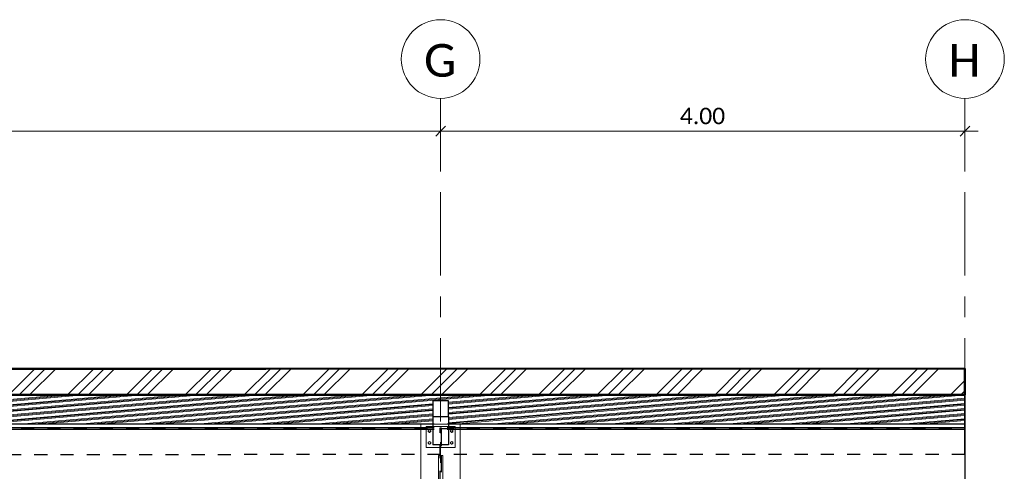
# Model space of a CAD drawing. Header units: metres. Extents: x -3 to 135, y -4 to 27.
# Tile 69 of 81: x 94.12 to 101.63, y 4.17 to 7.61. Entities that reach past the tile are written whole.
import ezdxf

# ---------------------------------------------------------------- set-up
doc = ezdxf.new("R2010")
doc.units = ezdxf.units.M
for name, pattern in [('Rasterlinie', [1.11125, 0.635, -0.15875, 0.15875, -0.15875]), ('Strich', [0.3175, 0.15875, -0.15875]), ('Verdeckt', [0.15, 0.1, -0.05])]:
    doc.linetypes.add(name, pattern=pattern)
for name, color, linetype, lineweight in [('_Verdeckte Linien_', 7, 'Strich', 18), ('A-ANNO-DIMS', 211, 'Continuous', 9), ('A-ANNO-DIMS-50', 211, 'Continuous', 9), ('A-FLOR', 192, 'Continuous', 35), ('A-FLOR-HDLN', 190, 'Verdeckt', 25), ('A-FLOR-PATT', 8, 'Continuous', 50), ('S-BEAM', 12, 'Continuous', 35), ('S-BEAM-HDLN', 1, 'Verdeckt', 25), ('S-COLS', 52, 'Continuous', 18), ('S-COLS-HDLN', 52, 'Verdeckt', 25), ('S-GRID', 1, 'Continuous', 9), ('S-GRID-IDEN', 1, 'Continuous', 9), ('Tragwerksverbindungen', 7, 'Continuous', 18)]:
    doc.layers.add(name, color=color, linetype=linetype, lineweight=lineweight)
doc.styles.add('Calibri', font='calibri.ttf', dxfattribs={"height": 0.25})
doc.styles.add('Calibri_1', font='calibri.ttf', dxfattribs={"height": 0.125})
doc.dimstyles.new('DIM25', dxfattribs={"dimscale": 0.3048, "dimtxt": 0.147169, "dimasz": 0.246063, "dimexe": 0.328084, "dimexo": 0.0625, "dimgap": 0.016404, "dimtad": 1, "dimrnd": 0.001, "dimzin": 0, "dimdsep": 46, "dimtxsty": 'Calibri_1', "dimblk1": 'OBLIQUE', "dimblk2": 'OBLIQUE', "dimsah": 1, "dimcen": 0.09, "dimdle": 0.328084, "dimadec": 0, "dimazin": 0, "dimtfac": 1, "dimtdec": 4, "dimtix": 1, "dimtmove": 0, "dimatfit": 3, "dimfxl": 0.656168, "dimfxlon": 1, "dimtvp": 1, "dimtolj": 1, "dimtzin": 0, "dimlwd": 18, "dimlwe": 18, "dimarcsym": 2})

# ---------------------------------------------------------------- blocks, each defined once
blk = doc.blocks.new('FP_29-1 - 1')
at = {"layer": 'A-FLOR-PATT', "lineweight": 18}
for p, q in [((37.1102, 4.5302), (39.6258, 4.7489)), ((37.1102, 4.5302), (39.6258, 4.7489)), ((37.1896, 4.5302), (39.7052, 4.7489)), ((37.1896, 4.5302), (39.7052, 4.7489)), ((37.269, 4.5302), (39.7846, 4.7489)), ((37.269, 4.5302), (39.7846, 4.7489)), ((37.5593, 4.5303), (40.0748, 4.7489)), ((37.5593, 4.5303), (40.0748, 4.7489)), ((37.6386, 4.5303), (40.1542, 4.7489)), ((37.6386, 4.5303), (40.1542, 4.7489)), ((37.718, 4.5303), (40.2336, 4.7489)), ((37.718, 4.5303), (40.2336, 4.7489)), ((38.0083, 4.5303), (40.5238, 4.7489)), ((38.0083, 4.5303), (40.5238, 4.7489)), ((38.0876, 4.5304), (40.6032, 4.749)), ((38.0876, 4.5304), (40.6032, 4.749)), ((38.167, 4.5304), (40.6826, 4.749)), ((38.167, 4.5304), (40.6826, 4.749)), ((38.4573, 4.5304), (40.9729, 4.749)), ((38.4573, 4.5304), (40.9729, 4.749)), ((38.5366, 4.5304), (41.0522, 4.749)), ((38.5366, 4.5304), (41.0522, 4.749)), ((38.616, 4.5304), (41.1316, 4.749)), ((38.616, 4.5304), (41.1316, 4.749)), ((38.9063, 4.5305), (41.4219, 4.749)), ((38.9063, 4.5305), (41.4219, 4.749)), ((38.9857, 4.5305), (41.5012, 4.749)), ((38.9857, 4.5305), (41.5012, 4.749)), ((39.065, 4.5305), (41.5806, 4.749)), ((39.065, 4.5305), (41.5806, 4.749)), ((39.3553, 4.5305), (41.8709, 4.7491)), ((39.3553, 4.5305), (41.8709, 4.7491)), ((39.4347, 4.5305), (41.9503, 4.7491)), ((39.4347, 4.5305), (41.9503, 4.7491)), ((39.514, 4.5305), (42.0296, 4.7491)), ((39.514, 4.5305), (42.0296, 4.7491)), ((39.8043, 4.5306), (42.3199, 4.7491)), ((39.8043, 4.5306), (42.3199, 4.7491)), ((39.8837, 4.5306), (42.3993, 4.7491)), ((39.8837, 4.5306), (42.3993, 4.7491)), ((39.963, 4.5306), (42.4787, 4.7491)), ((39.963, 4.5306), (42.4787, 4.7491)), ((40.2524, 4.5306), (42.7689, 4.7492)), ((40.2524, 4.5306), (42.7689, 4.7492)), ((40.3316, 4.5306), (42.8483, 4.7492)), ((40.3316, 4.5306), (42.8483, 4.7492)), ((40.4109, 4.5306), (42.9277, 4.7492)), ((40.4109, 4.5306), (42.9277, 4.7492)), ((42.6235, 4.5349), (45.0934, 4.7494)), ((42.6235, 4.5418), (45.014, 4.7494)), ((42.6235, 4.5349), (45.0934, 4.7494)), ((42.6235, 4.5418), (45.014, 4.7494)), ((42.6235, 4.6128), (44.1953, 4.7493)), ((42.6235, 4.5738), (44.6443, 4.7493)), ((42.6235, 4.6448), (43.8257, 4.7493)), ((42.6235, 4.6059), (44.2747, 4.7493)), ((42.6235, 4.567), (44.7237, 4.7493)), ((42.6235, 4.6197), (44.116, 4.7493)), ((42.6235, 4.5807), (44.565, 4.7493)), ((42.6235, 4.6128), (44.1953, 4.7493)), ((42.6235, 4.5738), (44.6443, 4.7493)), ((42.6235, 4.6448), (43.8257, 4.7493)), ((42.6235, 4.6059), (44.2747, 4.7493)), ((42.6235, 4.567), (44.7237, 4.7493)), ((42.6235, 4.6197), (44.116, 4.7493)), ((42.6235, 4.5807), (44.565, 4.7493)), ((42.6235, 4.6907), (43.2973, 4.7492)), ((42.6235, 4.6517), (43.7463, 4.7492)), ((42.6235, 4.6838), (43.3767, 4.7492)), ((42.6235, 4.6976), (43.2179, 4.7492)), ((42.6235, 4.6586), (43.6669, 4.7492)), ((42.6235, 4.6907), (43.2973, 4.7492)), ((42.6235, 4.6517), (43.7463, 4.7492)), ((42.6235, 4.6838), (43.3767, 4.7492)), ((42.6235, 4.6976), (43.2179, 4.7492)), ((42.6235, 4.6586), (43.6669, 4.7492)), ((42.6681, 4.5319), (45.1727, 4.7494)), ((42.6681, 4.5319), (45.1727, 4.7494)), ((42.9425, 4.5306), (45.463, 4.7494)), ((42.9425, 4.5306), (45.463, 4.7494)), ((43.0217, 4.5306), (45.5424, 4.7494)), ((43.0217, 4.5306), (45.5424, 4.7494)), ((43.101, 4.5306), (45.6217, 4.7494)), ((43.101, 4.5306), (45.6217, 4.7494)), ((43.3908, 4.5306), (45.912, 4.7495)), ((43.3908, 4.5306), (45.912, 4.7495)), ((43.4701, 4.5306), (45.9914, 4.7495)), ((43.4701, 4.5306), (45.9914, 4.7495)), ((43.5493, 4.5306), (46.0708, 4.7495)), ((43.5493, 4.5306), (46.0708, 4.7495)), ((43.8392, 4.5306), (46.361, 4.7495)), ((43.8392, 4.5306), (46.361, 4.7495)), ((43.9184, 4.5306), (46.4404, 4.7495)), ((43.9184, 4.5306), (46.4404, 4.7495)), ((43.9977, 4.5306), (46.5198, 4.7495)), ((43.9977, 4.5306), (46.5198, 4.7495)), ((40.7007, 4.5306), (42.5035, 4.6871)), ((40.7007, 4.5306), (42.5035, 4.6871)), ((40.78, 4.5306), (42.5035, 4.6803)), ((40.78, 4.5306), (42.5035, 4.6803)), ((40.8592, 4.5306), (42.5035, 4.6734)), ((40.8592, 4.5306), (42.5035, 4.6734)), ((44.2874, 4.5306), (46.5635, 4.7282)), ((44.2874, 4.5306), (46.5635, 4.7282)), ((44.3666, 4.5306), (46.5635, 4.7213)), ((44.3666, 4.5306), (46.5635, 4.7213)), ((44.4458, 4.5306), (46.5635, 4.7144)), ((44.4458, 4.5306), (46.5635, 4.7144)), ((44.7356, 4.5306), (46.5635, 4.6892)), ((44.7356, 4.5306), (46.5635, 4.6892)), ((44.8148, 4.5306), (46.5635, 4.6824)), ((44.8148, 4.5306), (46.5635, 4.6824)), ((44.894, 4.5306), (46.5635, 4.6755)), ((44.894, 4.5306), (46.5635, 4.6755)), ((41.1491, 4.5306), (42.5035, 4.6482)), ((41.1491, 4.5306), (42.5035, 4.6482)), ((41.2283, 4.5306), (42.5035, 4.6413)), ((41.2283, 4.5306), (42.5035, 4.6413)), ((41.3076, 4.5306), (42.5035, 4.6344)), ((41.3076, 4.5306), (42.5035, 4.6344)), ((41.5974, 4.5306), (42.5035, 4.6092)), ((41.5974, 4.5306), (42.5035, 4.6092)), ((41.6767, 4.5306), (42.5035, 4.6024)), ((41.6767, 4.5306), (42.5035, 4.6024)), ((41.7559, 4.5306), (42.5035, 4.5955)), ((41.7559, 4.5306), (42.5035, 4.5955)), ((45.1837, 4.5306), (46.5635, 4.6503)), ((45.1837, 4.5306), (46.5635, 4.6503)), ((45.2629, 4.5306), (46.5635, 4.6435)), ((45.2629, 4.5306), (46.5635, 4.6435)), ((45.3421, 4.5306), (46.5635, 4.6366)), ((45.3421, 4.5306), (46.5635, 4.6366)), ((45.6319, 4.5306), (46.5635, 4.6114)), ((45.6319, 4.5306), (46.5635, 4.6114)), ((45.7111, 4.5306), (46.5635, 4.6046)), ((45.7111, 4.5306), (46.5635, 4.6046)), ((45.7903, 4.5306), (46.5635, 4.5977)), ((45.7903, 4.5306), (46.5635, 4.5977)), ((42.0458, 4.5306), (42.5035, 4.5703)), ((42.0458, 4.5306), (42.5035, 4.5703)), ((42.125, 4.5306), (42.5035, 4.5634)), ((42.125, 4.5306), (42.5035, 4.5634)), ((42.2043, 4.5306), (42.5035, 4.5565)), ((42.2043, 4.5306), (42.5035, 4.5565)), ((46.08, 4.5306), (46.5635, 4.5725)), ((46.08, 4.5306), (46.5635, 4.5725)), ((46.1592, 4.5306), (46.5635, 4.5657)), ((46.1592, 4.5306), (46.5635, 4.5657)), ((46.2384, 4.5306), (46.5635, 4.5588)), ((46.2384, 4.5306), (46.5635, 4.5588)), ((46.5282, 4.5306), (46.5635, 4.5336)), ((46.5282, 4.5306), (46.5635, 4.5336))]:
    blk.add_line(p, q, dxfattribs=at)
blk = doc.blocks.new('Lasche richtig44 - Lasche richtig-1141220-1 - 1')
at = {"layer": 'S-COLS'}
for p, q in [((42.546, 4.1012), (42.546, 4.2916)), ((42.581, 4.2916), (42.546, 4.2916)), ((42.581, 4.2916), (42.581, 4.1012)), ((42.546, 4.1012), (42.546, 4.0044)), ((42.581, 4.0044), (42.581, 4.1012)), ((42.546, 4.0044), (42.581, 4.0044))]:
    blk.add_line(p, q, dxfattribs=at)
blk = doc.blocks.new('HEB Träger - HEB 500-1128531-1 - 1')
at = {"layer": 'S-BEAM', "lineweight": 25}
for p, q in [((42.4135, 4.5306), (34.7135, 4.5306)), ((46.5635, 4.5306), (42.7135, 4.5306)), ((46.5635, 4.5306), (46.5635, 4.5027)), ((42.4135, 4.5027), (34.7135, 4.5027)), ((42.4135, 4.4902), (34.7135, 4.4902)), ((46.5635, 4.5027), (42.7135, 4.5027)), ((46.5635, 4.4902), (42.7135, 4.4902)), ((46.5635, 4.5027), (46.5635, 4.4902)), ((46.5635, 4.4902), (46.5635, 4.0604))]:
    blk.add_line(p, q, dxfattribs=at)
at = {"layer": 'S-BEAM-HDLN'}
for p, q in [((42.7135, 4.5306), (42.4136, 4.5306)), ((42.7135, 4.5027), (42.4136, 4.5027)), ((42.7135, 4.4902), (42.4136, 4.4902))]:
    blk.add_line(p, q, dxfattribs=at)
blk = doc.blocks.new('Verbindungsblech43 - Verbindungsblech2-1141184-1 - 1')
at = {"layer": 'S-COLS-HDLN'}
for p, q in [((42.5605, 4.4642), (42.5605, 4.4869)), ((42.5605, 4.4869), (42.5665, 4.4869)), ((42.5605, 4.0707), (42.5605, 4.4642)), ((42.5665, 4.4642), (42.5605, 4.4642)), ((42.5665, 4.4869), (42.5665, 4.4642)), ((42.5665, 4.4642), (42.5665, 4.0707)), ((42.5605, 4.0446), (42.5605, 4.0707)), ((42.5605, 4.0707), (42.5665, 4.0707)), ((42.5665, 4.0707), (42.5665, 4.0446)), ((42.5605, 4.0355), (42.5605, 4.0446)), ((42.5665, 4.0446), (42.5605, 4.0446)), ((42.5605, 4.0355), (42.5665, 4.0355)), ((42.5665, 4.0446), (42.5665, 4.0355))]:
    blk.add_line(p, q, dxfattribs=at)
blk = doc.blocks.new('Verbindungsblech44 - Verbindungsblech2-1141201-1 - 1')
at = {"layer": 'S-COLS-HDLN'}
for p, q in [((42.5605, 4.4891), (42.5605, 4.5016)), ((42.5605, 4.5016), (42.5665, 4.5016)), ((42.5605, 4.0743), (42.5605, 4.4891)), ((42.5665, 4.4891), (42.5605, 4.4891)), ((42.5665, 4.5016), (42.5665, 4.4891)), ((42.5665, 4.4891), (42.5665, 4.0743)), ((42.5605, 4.0593), (42.5605, 4.0743)), ((42.5605, 4.0743), (42.5665, 4.0743)), ((42.5605, 4.0502), (42.5605, 4.0593)), ((42.5665, 4.0593), (42.5605, 4.0593)), ((42.5665, 4.0743), (42.5665, 4.0593)), ((42.5665, 4.0593), (42.5665, 4.0502)), ((42.5605, 4.0502), (42.5665, 4.0502))]:
    blk.add_line(p, q, dxfattribs=at)
blk = doc.blocks.new('SP-TV-Schraube_DIN4017_001 - M12-V39-1 - 1')
at = {"layer": '_Verdeckte Linien_'}
for start_param, end_param in [(3.926991, 4.551723), (4.873055, 5.497787)]:
    blk.add_ellipse((2.6485, 4.4737), major_axis=(0.006, 0), ratio=0.996195, start_param=start_param, end_param=end_param, dxfattribs=at)
at = {"layer": 'Tragwerksverbindungen'}
for p, q in [((2.6485, 4.4887), (2.6395, 4.4835)), ((2.6395, 4.4835), (2.6395, 4.4732)), ((2.6395, 4.4732), (2.6485, 4.468)), ((2.6395, 4.4725), (2.6395, 4.4732)), ((2.6485, 4.4673), (2.6395, 4.4725)), ((2.6425, 4.4777), (2.6425, 4.4743)), ((2.6575, 4.4835), (2.6485, 4.4887)), ((2.6485, 4.468), (2.6575, 4.4732)), ((2.6575, 4.4725), (2.6485, 4.4673)), ((2.6485, 4.468), (2.6485, 4.4673)), ((2.6545, 4.4743), (2.6545, 4.4777)), ((2.6575, 4.4732), (2.6575, 4.4835)), ((2.6575, 4.4732), (2.6575, 4.4725))]:
    blk.add_line(p, q, dxfattribs=at)
blk = doc.blocks.new('SP-TV-Schraube_DIN4017_001 - M12-V40-1 - 1')
at = {"layer": '_Verdeckte Linien_'}
for start_param, end_param in [(3.926991, 4.539557), (4.885221, 5.497787)]:
    blk.add_ellipse((2.6485, 4.384), major_axis=(0.006, 0), ratio=0.996195, start_param=start_param, end_param=end_param, dxfattribs=at)
at = {"layer": 'Tragwerksverbindungen'}
for p, q in [((2.6485, 4.399), (2.6395, 4.3938)), ((2.6395, 4.3938), (2.6395, 4.3835)), ((2.6395, 4.3835), (2.6485, 4.3783)), ((2.6395, 4.3828), (2.6395, 4.3835)), ((2.6485, 4.3776), (2.6395, 4.3828)), ((2.6425, 4.388), (2.6425, 4.3847)), ((2.6575, 4.3938), (2.6485, 4.399)), ((2.6485, 4.3783), (2.6575, 4.3835)), ((2.6575, 4.3828), (2.6485, 4.3776)), ((2.6485, 4.3783), (2.6485, 4.3776)), ((2.6545, 4.3847), (2.6545, 4.388)), ((2.6575, 4.3835), (2.6575, 4.3938)), ((2.6575, 4.3835), (2.6575, 4.3828))]:
    blk.add_line(p, q, dxfattribs=at)
blk = doc.blocks.new('SP-TV-AP-Rechteck_002 - AP-Rechteck-V50-1 - 1')
at = {"layer": '_Verdeckte Linien_'}
for p, q in [((10.6235, 4.5319), (10.5036, 4.5319)), ((10.5287, 4.0139), (10.5436, 4.0139)), ((10.5436, 4.0126), (10.5287, 4.0126)), ((10.5461, 4.0139), (10.581, 4.0139)), ((10.581, 4.0126), (10.5461, 4.0126)), ((10.5836, 4.0139), (10.5985, 4.0139)), ((10.5985, 4.0126), (10.5836, 4.0126))]:
    blk.add_line(p, q, dxfattribs=at)
at = {"layer": 'Tragwerksverbindungen'}
for p, q in [((10.5035, 4.5319), (10.4135, 4.5319)), ((10.4135, 4.5319), (10.4135, 4.0139)), ((10.7135, 4.5319), (10.6235, 4.5319)), ((10.7135, 4.0139), (10.7135, 4.5319)), ((10.4135, 4.0139), (10.5287, 4.0139)), ((10.4135, 4.0126), (10.4135, 4.0139)), ((10.5287, 4.0126), (10.4135, 4.0126)), ((10.5437, 4.0139), (10.546, 4.0139)), ((10.546, 4.0126), (10.5437, 4.0126)), ((10.581, 4.0139), (10.5835, 4.0139)), ((10.5835, 4.0126), (10.581, 4.0126)), ((10.5985, 4.0139), (10.7135, 4.0139)), ((10.7135, 4.0126), (10.5985, 4.0126)), ((10.7135, 4.0126), (10.7135, 4.0139))]:
    blk.add_line(p, q, dxfattribs=at)
blk = doc.blocks.new('SP-TV-AP-Rechteck_002 - AP-Rechteck-V41-1 - 1')
at = {"layer": '_Verdeckte Linien_'}
blk.add_line((2.6235, 4.5125), (2.5036, 4.5125), dxfattribs=at)
at = {"layer": 'Tragwerksverbindungen'}
for p, q in [((2.5035, 4.5125), (2.4535, 4.5125)), ((2.4535, 4.5125), (2.4535, 4.3531)), ((2.6735, 4.5125), (2.6235, 4.5125)), ((2.6735, 4.3531), (2.6735, 4.5125)), ((2.4535, 4.3531), (2.6735, 4.3531)), ((2.4535, 4.3518), (2.4535, 4.3531)), ((2.6735, 4.3518), (2.4535, 4.3518)), ((2.6735, 4.3518), (2.6735, 4.3531))]:
    blk.add_line(p, q, dxfattribs=at)
blk = doc.blocks.new('DIMBLOCK116-1 - 1')
at = {"layer": 'A-ANNO-DIMS-50', "lineweight": 18}
for p, q in [((97.3309, 6.7649), (97.3309, 6.8649)), ((101.3309, 6.7649), (101.3309, 6.8649)), ((101.4309, 6.7649), (97.3309, 6.7649)), ((97.3309, 6.7649), (97.3309, 6.5649)), ((101.3309, 6.7649), (101.3309, 6.5649))]:
    blk.add_line(p, q, dxfattribs=at)
at = {"layer": 'A-ANNO-DIMS-50', "lineweight": 35}
for p, q in [((97.3309, 6.7649), (97.2934, 6.7274)), ((97.3309, 6.7649), (97.3684, 6.8024)), ((101.3309, 6.7649), (101.2934, 6.7274)), ((101.3309, 6.7649), (101.3684, 6.8024))]:
    blk.add_line(p, q, dxfattribs=at)
at = {"layer": 'A-ANNO-DIMS-50', "color": 0, "lineweight": 18, "insert": (99.1557, 6.9432), "char_height": 0.125, "width": 0.420292, "attachment_point": 1, "line_spacing_factor": 1.158048, "style": 'Calibri_1'}
blk.add_mtext('4.00', dxfattribs=at)
blk = doc.blocks.new('_Oblique')
at = {"color": 0, "linetype": 'ByBlock', "lineweight": -2}
blk.add_line((-0.5, -0.5), (0.5, 0.5), dxfattribs=at)
blk = doc.blocks.new('DIMBLOCK117-1 - 1')
at = {"layer": 'A-ANNO-DIMS-50', "lineweight": 18}
for p, q in [((89.3309, 6.7649), (89.3309, 6.8649)), ((97.3309, 6.7649), (97.3309, 6.8649)), ((97.3309, 6.7649), (89.3309, 6.7649)), ((89.3309, 6.7649), (89.3309, 6.5649)), ((97.3309, 6.7649), (97.3309, 6.5649))]:
    blk.add_line(p, q, dxfattribs=at)
at = {"layer": 'A-ANNO-DIMS-50', "lineweight": 35}
for p, q in [((89.3309, 6.7649), (89.2934, 6.7274)), ((89.3309, 6.7649), (89.3684, 6.8024)), ((97.3309, 6.7649), (97.2934, 6.7274)), ((97.3309, 6.7649), (97.3684, 6.8024))]:
    blk.add_line(p, q, dxfattribs=at)
at = {"layer": 'A-ANNO-DIMS-50', "color": 0, "lineweight": 18, "insert": (93.1557, 6.9432), "char_height": 0.125, "width": 0.420292, "attachment_point": 1, "line_spacing_factor": 1.158048, "style": 'Calibri_1'}
blk.add_mtext('8.00', dxfattribs=at)
blk = doc.blocks.new('Raster - 5_0-CAL mit Kreis-615196-1 - 1')
at = {"layer": 'S-GRID-IDEN'}
blk.add_circle((2.5635, 7.3146), 0.3, dxfattribs=at)

msp = doc.modelspace()

# ---------------------------------------------------------------- hatches: boundary and pattern name
at = {"layer": 'A-FLOR-PATT', "lineweight": 18}
h = msp.add_hatch(dxfattribs=at)
h.set_pattern_fill('FP_2', color=256, style=0, pattern_type=2)
h.set_pattern_definition([(45, (72.69733, 2.195), (-0.2245064, 0.2245064), []), (45, (72.77733, 2.195), (0, 0.4490128), []), (45, (72.61833, 2.195), (0, 0.4490128), [])])
h.paths.add_polyline_path([(53.3309, 4.7497), (101.3309, 4.7542), (101.3309, 4.9542), (53.3309, 4.9497)])

# ---------------------------------------------------------------- linework, layer by layer
at = {"layer": 'A-FLOR', "lineweight": 50}
msp.add_line((101.3309, 4.7542), (101.3309, 4.9542), dxfattribs=at)
at = {"layer": 'A-FLOR'}
for p, q in [((101.3309, 4.4992), (101.3309, 4.9542)), ((101.3309, 4.7542), (101.3309, 4.2992))]:
    msp.add_line(p, q, dxfattribs=at)
at = {"layer": 'A-FLOR', "lineweight": 50, "flags": 128}
for points in [[(101.3309, 4.9542), (95.9975, 4.9537), (90.6642, 4.9532), (85.3309, 4.9527), (79.9975, 4.9522), (74.6642, 4.9517), (69.3309, 4.9512), (63.9975, 4.9507), (58.6642, 4.9502), (53.3309, 4.9497)], [(53.3309, 4.7497), (58.6642, 4.7502), (63.9975, 4.7507), (69.3309, 4.7512), (74.6642, 4.7517), (79.9975, 4.7522), (85.3309, 4.7527), (90.6642, 4.7532), (95.9975, 4.7537), (101.3309, 4.7542)]]:
    msp.add_lwpolyline(points, dxfattribs=at)
at = {"layer": 'A-FLOR-HDLN'}
for p, q in [((53.3309, 4.4912), (101.3309, 4.4992)), ((101.3309, 4.2992), (53.3309, 4.2912))]:
    msp.add_line(p, q, dxfattribs=at)
at = {"layer": 'S-BEAM', "lineweight": 25}
for p, q in [((97.3909, 4.7088), (97.2709, 4.7088)), ((97.2709, 4.7088), (97.2709, 4.5884)), ((97.3909, 4.5884), (97.3909, 4.7088)), ((97.2709, 4.5884), (97.3909, 4.5884)), ((97.2709, 4.5884), (97.2709, 4.3732)), ((97.3909, 4.5884), (97.3909, 4.3732)), ((97.3909, 4.3732), (97.2709, 4.3732))]:
    msp.add_line(p, q, dxfattribs=at)
at = {"layer": 'S-GRID', "linetype": 'Rasterlinie'}
for p, q in [((97.3309, -2.1152), (97.3309, 7.0146)), ((101.3309, -2.1152), (101.3309, 7.0146))]:
    msp.add_line(p, q, dxfattribs=at)

# ---------------------------------------------------------------- block references
at = {"layer": '_Verdeckte Linien_'}
for name, p in [('SP-TV-AP-Rechteck_002 - AP-Rechteck-V50-1 - 1', (86.7673, 0)), ('SP-TV-AP-Rechteck_002 - AP-Rechteck-V41-1 - 1', (94.7673, 0)), ('SP-TV-Schraube_DIN4017_001 - M12-V39-1 - 1', (94.5973, 0)), ('SP-TV-Schraube_DIN4017_001 - M12-V39-1 - 1', (94.7673, 0)), ('SP-TV-Schraube_DIN4017_001 - M12-V40-1 - 1', (94.5973, 0)), ('SP-TV-Schraube_DIN4017_001 - M12-V40-1 - 1', (94.7673, 0))]:
    msp.add_blockref(name, p, dxfattribs=at)
at = {"layer": 'A-FLOR'}
msp.add_blockref('FP_29-1 - 1', (54.7673, 0), dxfattribs=at)
at = {"layer": 'S-BEAM-HDLN'}
msp.add_blockref('HEB Träger - HEB 500-1128531-1 - 1', (54.7673, 0), dxfattribs=at)
at = {"layer": 'S-COLS'}
msp.add_blockref('Lasche richtig44 - Lasche richtig-1141220-1 - 1', (54.7673, 0), dxfattribs=at)
at = {"layer": 'S-COLS-HDLN'}
for name in ['Verbindungsblech44 - Verbindungsblech2-1141201-1 - 1', 'Verbindungsblech43 - Verbindungsblech2-1141184-1 - 1']:
    msp.add_blockref(name, (54.7673, 0), dxfattribs=at)
at = {"layer": 'S-GRID-IDEN'}
for p in [(94.7673, 0), (98.7673, 0)]:
    msp.add_blockref('Raster - 5_0-CAL mit Kreis-615196-1 - 1', p, dxfattribs=at)

# ---------------------------------------------------------------- texts
at = {"layer": 'S-GRID-IDEN', "char_height": 0.25, "attachment_point": 1, "style": 'Calibri'}
for s, insert, width in [('G', (97.2039, 7.4294), 0.304641), ('H', (101.2054, 7.4294), 0.300633)]:
    msp.add_mtext(s, dxfattribs=dict(at, insert=insert, width=width))

# ---------------------------------------------------------------- dimensions: what is measured, and where the dimension line sits
at = {"layer": 'A-ANNO-DIMS', "lineweight": 18}
for base, p1, p2, override, picture, middle in [((89.3309, 6.7649), (97.3309, 6.5649), (89.3309, 6.5649), {"dimpost": '<>', "dimfxl": 8}, 'DIMBLOCK117-1 - 1', (93.3309, 6.834)), ((97.3309, 6.7649), (101.3309, 6.5649), (97.3309, 6.5649), {"dimpost": '<>', "dimfxl": 4}, 'DIMBLOCK116-1 - 1', (99.3309, 6.834))]:
    dim = msp.add_linear_dim(base=base, p1=p1, p2=p2, dimstyle='DIM25', override=override, dxfattribs=at)
    dim.commit()
    dim.dimension.update_dxf_attribs({"geometry": picture, "text_midpoint": middle})

doc.saveas('drawing.dxf')
